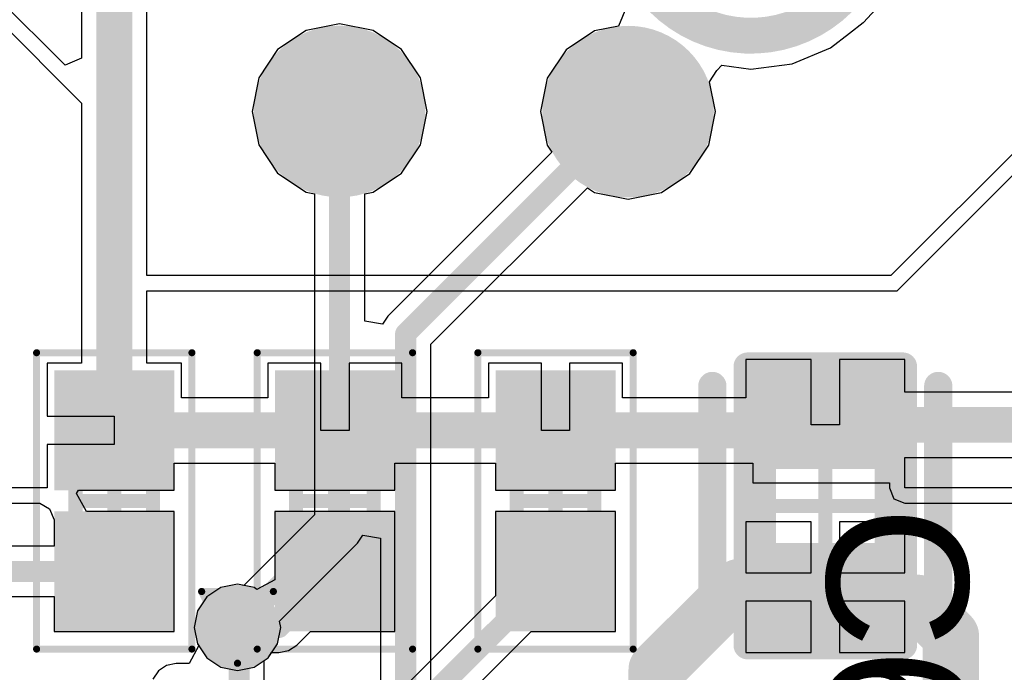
# Model space of a CAD drawing. Header units: millimetres. Extents: x 9.4 to 105.2, y 7.6 to 67.1.
# Tile 143 of 152: x 90.8 to 97.8, y 19.6 to 24.3. Entities that reach past the tile are written whole.
import ezdxf

# ---------------------------------------------------------------- set-up
doc = ezdxf.new("R2010")
doc.units = ezdxf.units.MM
for name, color, linetype in [('BottomLayer', 5, 'Continuous'), ('BottomPaste', 16, 'Continuous'), ('BottomSolder', 6, 'Continuous'), ('DrillDrawing', 1, 'Continuous'), ('Mechanical13', 56, 'Continuous'), ('Mechanical15', 56, 'Continuous'), ('Mechanical16', 56, 'Continuous'), ('Mechanical2', 216, 'Continuous'), ('Mechanical3', 76, 'Continuous'), ('Mechanical5', 56, 'Continuous'), ('TopLayer', 1, 'Continuous'), ('TopOverlay', 2, 'Continuous'), ('TopPaste', 8, 'Continuous'), ('TopSolder', 216, 'Continuous'), ('ViaHoleLayer', 16, 'Continuous')]:
    doc.layers.add(name, color=color, linetype=linetype)
doc.styles.add('Arial', font='arial.ttf', dxfattribs={"height": 0.2})

msp = doc.modelspace()

# ---------------------------------------------------------------- hatches: boundary and pattern name
at = {"layer": 'BottomLayer'}
h = msp.add_hatch(color=5, dxfattribs=at)
edge = h.paths.add_edge_path()
edge.add_arc((93.0799764, 23.6232192), 0.508, 0, 360)
h = msp.add_hatch(color=5, dxfattribs=at)
edge = h.paths.add_edge_path()
edge.add_arc((95.12299999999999, 23.622), 0.508, 0, 360)
h = msp.add_hatch(color=5, dxfattribs=at)
edge = h.paths.add_edge_path()
edge.add_arc((92.35724479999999, 19.9672448), 0.1999996, 0, 360)
at = {"layer": 'BottomPaste'}
h = msp.add_hatch(color=16, dxfattribs=at)
edge = h.paths.add_edge_path()
edge.add_arc((93.0799764, 23.6232192), 0.4580001, 0, 360)
h = msp.add_hatch(color=16, dxfattribs=at)
edge = h.paths.add_edge_path()
edge.add_arc((95.12299999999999, 23.622), 0.4580001, 0, 360)
at = {"layer": 'BottomSolder'}
h = msp.add_hatch(color=6, dxfattribs=at)
edge = h.paths.add_edge_path()
edge.add_arc((93.0799764, 23.6232192), 0.6079998, 0, 360)
h = msp.add_hatch(color=6, dxfattribs=at)
edge = h.paths.add_edge_path()
edge.add_arc((95.12299999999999, 23.622), 0.6079998, 0, 360)
h = msp.add_hatch(color=6, dxfattribs=at)
edge = h.paths.add_edge_path()
edge.add_arc((92.35724479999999, 19.9672448), 0.2999994, 0, 360)
at = {"layer": 'TopLayer'}
for points in [[(91.80950141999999, 21.03848218), (91.15950018, 21.03848218), (91.15950018, 21.68848342), (91.80950141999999, 21.68848342)], [(93.37200782, 21.03848218), (92.72200658, 21.03848218), (92.72200658, 21.68848342), (93.37200782, 21.68848342)], [(94.93451422, 21.03848218), (94.28451298, 21.03848218), (94.28451298, 21.68848342), (94.93451422, 21.68848342)], [(96.93249981, 21.71550521), (96.93249981, 21.09050519), (96.10750019, 21.09050519), (96.10750019, 21.71550521)], [(91.80950141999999, 20.03848418), (91.15950018, 20.03848418), (91.15950018, 20.68848542), (91.80950141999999, 20.68848542)], [(93.37200782, 20.03848418), (92.72200658, 20.03848418), (92.72200658, 20.68848542), (93.37200782, 20.68848542)], [(94.93451422, 20.03848418), (94.28451298, 20.03848418), (94.28451298, 20.68848542), (94.93451422, 20.68848542)], [(96.93249981, 20.56549481), (96.93249981, 19.94049479), (96.10750019, 19.94049479), (96.10750019, 20.56549481)]]:
    msp.add_hatch(color=1, dxfattribs=at).paths.add_polyline_path(points)
h = msp.add_hatch(color=1, dxfattribs=at)
edge = h.paths.add_edge_path()
edge.add_arc((92.35724479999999, 19.9672448), 0.1999996, 0, 360)
at = {"layer": 'TopPaste'}
for points in [[(96.93249981, 21.71550521), (96.93249981, 21.09050519), (96.10750019, 21.09050519), (96.10750019, 21.71550521)], [(91.75950152, 21.08848208), (91.20950008, 21.08848208), (91.20950008, 21.63848352), (91.75950152, 21.63848352)], [(93.32200792, 21.08848208), (92.77200648, 21.08848208), (92.77200648, 21.63848352), (93.32200792, 21.63848352)], [(94.88451432, 21.08848208), (94.33451287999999, 21.08848208), (94.33451287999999, 21.63848352), (94.88451432, 21.63848352)], [(91.75950152, 20.08848408), (91.20950008, 20.08848408), (91.20950008, 20.63848552), (91.75950152, 20.63848552)], [(93.32200792, 20.08848408), (92.77200648, 20.08848408), (92.77200648, 20.63848552), (93.32200792, 20.63848552)], [(94.88451432, 20.08848408), (94.33451287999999, 20.08848408), (94.33451287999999, 20.63848552), (94.88451432, 20.63848552)], [(96.93249981, 20.56549481), (96.93249981, 19.94049479), (96.10750019, 19.94049479), (96.10750019, 20.56549481)]]:
    msp.add_hatch(color=8, dxfattribs=at).paths.add_polyline_path(points)
at = {"layer": 'TopSolder'}
for points in [[(91.90950122, 20.93848238), (91.05950038, 20.93848238), (91.05950038, 21.78848322), (91.90950122, 21.78848322)], [(93.47200762, 20.93848238), (92.62200677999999, 20.93848238), (92.62200677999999, 21.78848322), (93.47200762, 21.78848322)], [(95.03451401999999, 20.93848238), (94.18451318, 20.93848238), (94.18451318, 21.78848322), (95.03451401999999, 21.78848322)], [(96.93249981, 21.71550521), (96.93249981, 21.09050519), (96.10750019, 21.09050519), (96.10750019, 21.71550521)], [(91.90950122, 19.93848438), (91.05950038, 19.93848438), (91.05950038, 20.78848522), (91.90950122, 20.78848522)], [(93.47200762, 19.93848438), (92.62200677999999, 19.93848438), (92.62200677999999, 20.78848522), (93.47200762, 20.78848522)], [(95.03451401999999, 19.93848438), (94.18451318, 19.93848438), (94.18451318, 20.78848522), (95.03451401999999, 20.78848522)], [(96.93249981, 20.56549481), (96.93249981, 19.94049479), (96.10750019, 19.94049479), (96.10750019, 20.56549481)]]:
    msp.add_hatch(color=216, dxfattribs=at).paths.add_polyline_path(points)
h = msp.add_hatch(color=216, dxfattribs=at)
edge = h.paths.add_edge_path()
edge.add_arc((92.35724479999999, 19.9672448), 0.2999994, 0, 360)
at = {"layer": 'ViaHoleLayer'}
h = msp.add_hatch(color=16, dxfattribs=at)
edge = h.paths.add_edge_path()
edge.add_arc((92.35724479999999, 19.9672448), 0.0999998, 0, 360)

# ---------------------------------------------------------------- linework, layer by layer
at = {"layer": 'BottomLayer'}
for p, q in [((95.11184686, 24.36376382), (95.05555792, 24.22849866)), ((96.78964386, 24.25388342), (96.87447732, 24.3458111)), ((93.0799764, 24.2431316), (92.84274547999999, 24.19594348)), ((93.31720732, 24.19594348), (93.0799764, 24.2431316)), ((95.05555792, 24.22849866), (94.88576907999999, 24.19472428)), ((96.69186402, 24.17843018), (96.78883868, 24.25283948)), ((96.78883868, 24.25283948), (96.78964386, 24.25388342)), ((92.84274547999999, 24.19594348), (92.64163336, 24.06156224)), ((93.51831944, 24.06156224), (93.31720732, 24.19594348)), ((94.88576907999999, 24.19472428), (94.68465696, 24.06034304)), ((96.55571239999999, 24.07395744), (96.69186402, 24.17843018)), ((92.64163336, 24.06156224), (92.50725212, 23.86045012)), ((93.65270068, 23.86045012), (93.51831944, 24.06156224)), ((94.68465696, 24.06034304), (94.55027571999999, 23.85923092)), ((96.28423212, 23.96150656), (96.55571239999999, 24.07395744)), ((95.75146965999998, 23.9143413), (95.7877053, 23.95016546)), ((95.7877053, 23.95016546), (95.9928992, 23.92315256)), ((95.9928992, 23.92315256), (96.28423212, 23.96150656)), ((92.50725212, 23.86045012), (92.46006399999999, 23.6232192)), ((93.6998888, 23.6232192), (93.65270068, 23.86045012)), ((94.55027571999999, 23.85923092), (94.5030876, 23.622)), ((95.70084238, 23.8335058), (95.75146965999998, 23.9143413)), ((95.7429124, 23.622), (95.70084238, 23.8335058)), ((92.46006399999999, 23.6232192), (92.50725212, 23.38598828)), ((93.65270068, 23.38598828), (93.6998888, 23.6232192)), ((94.5030876, 23.622), (94.55027571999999, 23.38476908)), ((95.69572428, 23.38476908), (95.7429124, 23.622)), ((92.50725212, 23.38598828), (92.64163336, 23.18487616)), ((93.51831944, 23.18487616), (93.65270068, 23.38598828)), ((94.55027571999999, 23.38476908), (94.58358528, 23.33491904)), ((95.56134304, 23.18365696), (95.69572428, 23.38476908)), ((94.58358528, 23.33491904), (93.42203312, 22.17336688)), ((92.64163336, 23.18487616), (92.84274547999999, 23.05049492)), ((93.31720732, 23.05049492), (93.51831944, 23.18487616)), ((95.36023091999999, 23.04927572), (95.56134304, 23.18365696)), ((93.72662738, 21.97329362), (94.83591904, 23.08258528)), ((94.83591904, 23.08258528), (94.88576907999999, 23.04927572)), ((92.84274547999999, 23.05049492), (92.90154902, 23.03879822)), ((92.90154902, 23.03879822), (92.90154902, 20.76388278)), ((93.25840378, 23.03879822), (93.31720732, 23.05049492)), ((93.25840378, 22.1382971), (93.25840378, 23.03879822)), ((94.88576907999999, 23.04927572), (95.12299999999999, 23.0020876)), ((95.12299999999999, 23.0020876), (95.36023091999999, 23.04927572)), ((93.383354, 22.11548536), (93.25840378, 22.1382971)), ((93.42203312, 22.17336688), (93.383354, 22.11548536)), ((93.72662738, 16.7132), (93.72662738, 21.97329362)), ((92.90154902, 20.76388278), (92.40190562, 20.26423938)), ((93.20614327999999, 20.56380952), (93.2448224, 20.62169358)), ((93.2448224, 20.62169358), (93.36977261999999, 20.59888184)), ((93.36977261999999, 20.59888184), (93.36977261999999, 16.78710638)), ((92.65423937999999, 20.01190562), (93.20614327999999, 20.56380952)), ((92.24019143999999, 20.24983758), (92.14095617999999, 20.18353342)), ((92.35724479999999, 20.27312176), (92.24019143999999, 20.24983758)), ((92.40190562, 20.26423938), (92.35724479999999, 20.27312176)), ((92.14095617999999, 20.18353342), (92.07465202, 20.08429816)), ((92.07465202, 20.08429816), (92.05136784, 19.9672448)), ((92.05136784, 19.9672448), (92.07465202, 19.85019144)), ((92.63983757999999, 19.85019144), (92.66312176, 19.9672448)), ((92.66312176, 19.9672448), (92.65423937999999, 20.01190562)), ((92.07465202, 19.85019144), (92.14095617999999, 19.75095618)), ((92.57353341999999, 19.75095618), (92.63983757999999, 19.85019144)), ((92.14095617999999, 19.75095618), (92.24019143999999, 19.68465202)), ((92.47429816, 19.68465202), (92.57353341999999, 19.75095618)), ((92.24019143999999, 19.68465202), (92.35724479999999, 19.66136784)), ((92.35724479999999, 19.66136784), (92.47429816, 19.68465202))]:
    msp.add_line(p, q, dxfattribs=at)
at = {"layer": 'BottomLayer', "const_width": 0.254}
msp.add_lwpolyline([(96.62224262, 24.42089096, -0.4145538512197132), (95.36427968, 24.42016452)], format="xyb", dxfattribs=at)
at = {"layer": 'BottomLayer', "const_width": 0.1499997}
for points in [[(93.0799764, 20.6899764), (93.0799764, 23.6232192)], [(93.5482, 22.0472), (95.12299999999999, 23.622)], [(93.5482, 16.7132), (93.5482, 22.0472)], [(92.35724479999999, 19.9672448), (93.0799764, 20.6899764)]]:
    msp.add_lwpolyline(points, dxfattribs=at)
at = {"layer": 'BottomLayer', "const_width": 0.07499858}
for points in [[(93.04247584, 23.6232192, 1), (93.11747695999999, 23.6232192, 1)], [(95.08549943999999, 23.622, 1), (95.16050056, 23.622, 1)], [(93.51069944, 22.0472, 1), (93.58570055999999, 22.0472, 1)], [(93.51069944, 22.0472, 1), (93.58570055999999, 22.0472, 1)], [(93.04247584, 20.6899764, 1), (93.11747695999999, 20.6899764, 1)], [(93.04247584, 20.6899764, 1), (93.11747695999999, 20.6899764, 1)], [(92.31974424, 19.9672448, 1), (92.39474535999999, 19.9672448, 1)]]:
    msp.add_lwpolyline(points, format="xyb", close=True, dxfattribs=at)
at = {"layer": 'DrillDrawing', "const_width": 0.0508}
for points in [[(92.1032448, 20.2212448), (92.6112448, 20.2212448)], [(92.1032448, 20.2212448), (92.35724479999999, 19.7132448)], [(92.35724479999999, 19.7132448), (92.6112448, 20.2212448)]]:
    msp.add_lwpolyline(points, dxfattribs=at)
at = {"layer": 'DrillDrawing', "const_width": 0.0254}
for points in [[(92.09054479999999, 20.2212448, 1), (92.1159448, 20.2212448, 1)], [(92.09054479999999, 20.2212448, 1), (92.1159448, 20.2212448, 1)], [(92.59854479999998, 20.2212448, 1), (92.6239448, 20.2212448, 1)], [(92.59854479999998, 20.2212448, 1), (92.6239448, 20.2212448, 1)], [(92.3445448, 19.7132448, 1), (92.3699448, 19.7132448, 1)], [(92.3445448, 19.7132448, 1), (92.3699448, 19.7132448, 1)]]:
    msp.add_lwpolyline(points, format="xyb", close=True, dxfattribs=at)
at = {"layer": 'Mechanical13', "const_width": 0.0999998}
for points in [[(91.2095204, 20.3384912), (91.2095204, 21.3884764)], [(91.2095204, 21.3884764), (91.7594812, 21.3884764)], [(91.7594812, 20.3384912), (91.7594812, 21.3884764)], [(92.771976, 20.3384912), (92.771976, 21.3884764)], [(92.771976, 21.3884764), (93.3219876, 21.3884764)], [(93.3219876, 20.3384912), (93.3219876, 21.3884764)], [(94.3344824, 20.3384912), (94.3344824, 21.3884764)], [(94.3344824, 21.3884764), (94.88449399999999, 21.3884764)], [(94.88449399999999, 20.3384912), (94.88449399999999, 21.3884764)], [(91.2095204, 20.3384912), (91.7594812, 20.3384912)], [(92.771976, 20.3384912), (93.3219876, 20.3384912)], [(94.3344824, 20.3384912), (94.88449399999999, 20.3384912)]]:
    msp.add_lwpolyline(points, dxfattribs=at)
at = {"layer": 'Mechanical13', "const_width": 0.0499999}
for points in [[(91.18452171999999, 21.3884764, 1), (91.23451908, 21.3884764, 1)], [(91.18452171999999, 21.3884764, 1), (91.23451908, 21.3884764, 1)], [(91.73448252, 21.3884764, 1), (91.78447987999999, 21.3884764, 1)], [(91.73448252, 21.3884764, 1), (91.78447987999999, 21.3884764, 1)], [(92.74697732, 21.3884764, 1), (92.79697467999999, 21.3884764, 1)], [(92.74697732, 21.3884764, 1), (92.79697467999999, 21.3884764, 1)], [(93.29698892, 21.3884764, 1), (93.34698628, 21.3884764, 1)], [(93.29698892, 21.3884764, 1), (93.34698628, 21.3884764, 1)], [(94.30948372, 21.3884764, 1), (94.35948108, 21.3884764, 1)], [(94.30948372, 21.3884764, 1), (94.35948108, 21.3884764, 1)], [(94.85949532, 21.3884764, 1), (94.90949267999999, 21.3884764, 1)], [(94.85949532, 21.3884764, 1), (94.90949267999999, 21.3884764, 1)], [(91.18452171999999, 20.3384912, 1), (91.23451908, 20.3384912, 1)], [(91.18452171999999, 20.3384912, 1), (91.23451908, 20.3384912, 1)], [(91.73448252, 20.3384912, 1), (91.78447987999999, 20.3384912, 1)], [(91.73448252, 20.3384912, 1), (91.78447987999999, 20.3384912, 1)], [(92.74697732, 20.3384912, 1), (92.79697467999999, 20.3384912, 1)], [(92.74697732, 20.3384912, 1), (92.79697467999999, 20.3384912, 1)], [(93.29698892, 20.3384912, 1), (93.34698628, 20.3384912, 1)], [(93.29698892, 20.3384912, 1), (93.34698628, 20.3384912, 1)], [(94.30948372, 20.3384912, 1), (94.35948108, 20.3384912, 1)], [(94.30948372, 20.3384912, 1), (94.35948108, 20.3384912, 1)], [(94.85949532, 20.3384912, 1), (94.90949267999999, 20.3384912, 1)], [(94.85949532, 20.3384912, 1), (94.90949267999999, 20.3384912, 1)]]:
    msp.add_lwpolyline(points, format="xyb", close=True, dxfattribs=at)
at = {"layer": 'Mechanical15'}
for points, const_width in [([(90.9344892, 19.813524), (90.9344892, 21.9134944)], 0.0499999), ([(90.9344892, 21.9134944), (92.0345124, 21.9134944)], 0.0499999), ([(92.0345124, 19.813524), (92.0345124, 21.9134944)], 0.0499999), ([(92.49699559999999, 19.813524), (92.49699559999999, 21.9134944)], 0.0499999), ([(92.49699559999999, 21.9134944), (93.59701879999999, 21.9134944)], 0.0499999), ([(93.59701879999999, 19.813524), (93.59701879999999, 21.9134944)], 0.0499999), ([(94.059502, 19.813524), (94.059502, 21.9134944)], 0.0499999), ([(94.059502, 21.9134944), (95.1594744, 21.9134944)], 0.0499999), ([(95.1594744, 19.813524), (95.1594744, 21.9134944)], 0.0499999), ([(91.48450079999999, 20.588478), (91.48450079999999, 21.1384896)], 0.0999998), ([(93.0470072, 20.588478), (93.0470072, 21.1384896)], 0.0999998), ([(94.6095136, 20.588478), (94.6095136, 21.1384896)], 0.0999998), ([(91.2095204, 20.8635092), (91.7594812, 20.8635092)], 0.0999998), ([(92.771976, 20.8635092), (93.3219876, 20.8635092)], 0.0999998), ([(94.3344824, 20.8635092), (94.88449399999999, 20.8635092)], 0.0999998), ([(90.9344892, 19.813524), (92.0345124, 19.813524)], 0.0499999), ([(92.49699559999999, 19.813524), (93.59701879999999, 19.813524)], 0.0499999), ([(94.059502, 19.813524), (95.1594744, 19.813524)], 0.0499999)]:
    msp.add_lwpolyline(points, dxfattribs=dict(at, const_width=const_width))
for points, const_width in [([(90.92198986, 21.9134944, 1), (90.94698854, 21.9134944, 1)], 0.02499868), ([(90.92198986, 21.9134944, 1), (90.94698854, 21.9134944, 1)], 0.02499868), ([(92.02201305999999, 21.9134944, 1), (92.04701173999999, 21.9134944, 1)], 0.02499868), ([(92.02201305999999, 21.9134944, 1), (92.04701173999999, 21.9134944, 1)], 0.02499868), ([(92.48449625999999, 21.9134944, 1), (92.50949494, 21.9134944, 1)], 0.02499868), ([(92.48449625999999, 21.9134944, 1), (92.50949494, 21.9134944, 1)], 0.02499868), ([(93.58451946, 21.9134944, 1), (93.60951813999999, 21.9134944, 1)], 0.02499868), ([(93.58451946, 21.9134944, 1), (93.60951813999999, 21.9134944, 1)], 0.02499868), ([(94.04700265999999, 21.9134944, 1), (94.07200134, 21.9134944, 1)], 0.02499868), ([(94.04700265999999, 21.9134944, 1), (94.07200134, 21.9134944, 1)], 0.02499868), ([(95.14697505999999, 21.9134944, 1), (95.17197374, 21.9134944, 1)], 0.02499868), ([(95.14697505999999, 21.9134944, 1), (95.17197374, 21.9134944, 1)], 0.02499868), ([(91.45950212, 21.1384896, 1), (91.50949947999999, 21.1384896, 1)], 0.0499999), ([(93.02200852, 21.1384896, 1), (93.07200587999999, 21.1384896, 1)], 0.0499999), ([(94.58451492, 21.1384896, 1), (94.63451228, 21.1384896, 1)], 0.0499999), ([(91.18452171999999, 20.8635092, 1), (91.23451908, 20.8635092, 1)], 0.0499999), ([(91.73448252, 20.8635092, 1), (91.78447987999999, 20.8635092, 1)], 0.0499999), ([(92.74697732, 20.8635092, 1), (92.79697467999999, 20.8635092, 1)], 0.0499999), ([(93.29698892, 20.8635092, 1), (93.34698628, 20.8635092, 1)], 0.0499999), ([(94.30948372, 20.8635092, 1), (94.35948108, 20.8635092, 1)], 0.0499999), ([(94.85949532, 20.8635092, 1), (94.90949267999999, 20.8635092, 1)], 0.0499999), ([(91.45950212, 20.588478, 1), (91.50949947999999, 20.588478, 1)], 0.0499999), ([(93.02200852, 20.588478, 1), (93.07200587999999, 20.588478, 1)], 0.0499999), ([(94.58451492, 20.588478, 1), (94.63451228, 20.588478, 1)], 0.0499999), ([(90.92198986, 19.813524, 1), (90.94698854, 19.813524, 1)], 0.02499868), ([(90.92198986, 19.813524, 1), (90.94698854, 19.813524, 1)], 0.02499868), ([(92.02201305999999, 19.813524, 1), (92.04701173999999, 19.813524, 1)], 0.02499868), ([(92.02201305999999, 19.813524, 1), (92.04701173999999, 19.813524, 1)], 0.02499868), ([(92.48449625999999, 19.813524, 1), (92.50949494, 19.813524, 1)], 0.02499868), ([(92.48449625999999, 19.813524, 1), (92.50949494, 19.813524, 1)], 0.02499868), ([(93.58451946, 19.813524, 1), (93.60951813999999, 19.813524, 1)], 0.02499868), ([(93.58451946, 19.813524, 1), (93.60951813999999, 19.813524, 1)], 0.02499868), ([(94.04700265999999, 19.813524, 1), (94.07200134, 19.813524, 1)], 0.02499868), ([(94.04700265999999, 19.813524, 1), (94.07200134, 19.813524, 1)], 0.02499868), ([(95.14697505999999, 19.813524, 1), (95.17197374, 19.813524, 1)], 0.02499868), ([(95.14697505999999, 19.813524, 1), (95.17197374, 19.813524, 1)], 0.02499868)]:
    msp.add_lwpolyline(points, format="xyb", close=True, dxfattribs=dict(at, const_width=const_width))
at = {"layer": 'Mechanical16', "const_width": 0.0999998}
for points in [[(96.52, 20.3280264), (96.52, 21.3280244)], [(96.02002639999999, 20.828), (97.0200244, 20.828)]]:
    msp.add_lwpolyline(points, dxfattribs=at)
at = {"layer": 'Mechanical16', "const_width": 0.0499999}
for points in [[(96.49500131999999, 21.3280244, 1), (96.54499867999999, 21.3280244, 1)], [(95.99502772, 20.828, 1), (96.04502507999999, 20.828, 1)], [(96.99502571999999, 20.828, 1), (97.04502307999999, 20.828, 1)], [(96.49500131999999, 20.3280264, 1), (96.54499867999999, 20.3280264, 1)]]:
    msp.add_lwpolyline(points, format="xyb", close=True, dxfattribs=at)
at = {"layer": 'Mechanical2', "const_width": 0.1999996}
for points in [[(96.0700136, 19.9780144), (96.0700136, 21.6779856)], [(96.0700136, 21.6779856), (96.9699864, 21.6779856)], [(96.9699864, 19.9780144), (96.9699864, 21.6779856)], [(96.0700136, 19.9780144), (96.9699864, 19.9780144)]]:
    msp.add_lwpolyline(points, dxfattribs=at)
at = {"layer": 'Mechanical2', "const_width": 0.0999998}
for points in [[(96.02001369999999, 21.6779856, 1), (96.1200135, 21.6779856, 1)], [(96.02001369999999, 21.6779856, 1), (96.1200135, 21.6779856, 1)], [(96.9199865, 21.6779856, 1), (97.0199863, 21.6779856, 1)], [(96.9199865, 21.6779856, 1), (97.0199863, 21.6779856, 1)], [(96.02001369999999, 19.9780144, 1), (96.1200135, 19.9780144, 1)], [(96.02001369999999, 19.9780144, 1), (96.1200135, 19.9780144, 1)], [(96.9199865, 19.9780144, 1), (97.0199863, 19.9780144, 1)], [(96.9199865, 19.9780144, 1), (97.0199863, 19.9780144, 1)]]:
    msp.add_lwpolyline(points, format="xyb", close=True, dxfattribs=at)
at = {"layer": 'Mechanical3', "const_width": 0.1999996}
for points in [[(95.96998839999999, 19.8404988), (95.96998839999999, 21.8155012)], [(95.96998839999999, 21.8155012), (97.0700116, 21.8155012)], [(97.0700116, 19.8404988), (97.0700116, 21.8155012)], [(95.96998839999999, 19.8404988), (97.0700116, 19.8404988)]]:
    msp.add_lwpolyline(points, dxfattribs=at)
at = {"layer": 'Mechanical3', "const_width": 0.0999998}
for points in [[(95.9199885, 21.8155012, 1), (96.0199883, 21.8155012, 1)], [(95.9199885, 21.8155012, 1), (96.0199883, 21.8155012, 1)], [(97.02001169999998, 21.8155012, 1), (97.12001149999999, 21.8155012, 1)], [(97.02001169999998, 21.8155012, 1), (97.12001149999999, 21.8155012, 1)], [(95.9199885, 19.8404988, 1), (96.0199883, 19.8404988, 1)], [(95.9199885, 19.8404988, 1), (96.0199883, 19.8404988, 1)], [(97.02001169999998, 19.8404988, 1), (97.12001149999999, 19.8404988, 1)], [(97.02001169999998, 19.8404988, 1), (97.12001149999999, 19.8404988, 1)]]:
    msp.add_lwpolyline(points, format="xyb", close=True, dxfattribs=at)
at = {"layer": 'Mechanical5', "const_width": 0.1999996}
for points in [[(95.96998839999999, 19.8404988), (95.96998839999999, 21.8155012)], [(95.96998839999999, 21.8155012), (97.0700116, 21.8155012)], [(97.0700116, 19.8404988), (97.0700116, 21.8155012)], [(95.96998839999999, 19.8404988), (97.0700116, 19.8404988)]]:
    msp.add_lwpolyline(points, dxfattribs=at)
at = {"layer": 'Mechanical5', "const_width": 0.0999998}
for points in [[(95.9199885, 21.8155012, 1), (96.0199883, 21.8155012, 1)], [(95.9199885, 21.8155012, 1), (96.0199883, 21.8155012, 1)], [(97.02001169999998, 21.8155012, 1), (97.12001149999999, 21.8155012, 1)], [(97.02001169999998, 21.8155012, 1), (97.12001149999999, 21.8155012, 1)], [(95.9199885, 19.8404988, 1), (96.0199883, 19.8404988, 1)], [(95.9199885, 19.8404988, 1), (96.0199883, 19.8404988, 1)], [(97.02001169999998, 19.8404988, 1), (97.12001149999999, 19.8404988, 1)], [(97.02001169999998, 19.8404988, 1), (97.12001149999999, 19.8404988, 1)]]:
    msp.add_lwpolyline(points, format="xyb", close=True, dxfattribs=at)
at = {"layer": 'TopLayer'}
for p, q in [((103.04745456, 28.52452766), (96.98316392, 22.46023956)), ((97.02799999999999, 22.352), (103.124, 28.448)), ((91.71594814, 22.46023956), (91.71594814, 28.1494992)), ((91.25305345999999, 28.05363198), (91.25305345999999, 24.0009553)), ((91.1357207, 23.9523524), (89.98287058, 25.10520252)), ((89.90633276, 25.0286647), (91.25305345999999, 23.68194654)), ((91.25305345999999, 24.0009553), (91.1357207, 23.9523524)), ((91.25305345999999, 23.68194654), (91.25305345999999, 21.83848312)), ((96.98316392, 22.46023956), (91.71594814, 22.46023956)), ((91.71594814, 21.83848312), (91.71594814, 22.352)), ((91.71594814, 22.352), (97.02799999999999, 22.352)), ((91.25305345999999, 21.83848312), (91.00950047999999, 21.83848312)), ((91.00950047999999, 21.83848312), (91.00950047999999, 21.4634826)), ((91.95950111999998, 21.83848312), (91.71594814, 21.83848312)), ((91.95950111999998, 21.59493014), (91.95950111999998, 21.83848312)), ((92.94700739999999, 21.83848312), (92.57200687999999, 21.83848312)), ((92.57200687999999, 21.83848312), (92.57200687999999, 21.59493014)), ((92.94700739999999, 21.3634828), (92.94700739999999, 21.83848312)), ((93.52200751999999, 21.83848312), (93.147007, 21.83848312)), ((93.147007, 21.83848312), (93.147007, 21.3634828)), ((93.52200751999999, 21.59493014), (93.52200751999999, 21.83848312)), ((94.5095138, 21.83848312), (94.13451328, 21.83848312)), ((94.13451328, 21.83848312), (94.13451328, 21.59493014)), ((94.5095138, 21.3634828), (94.5095138, 21.83848312)), ((95.08451391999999, 21.83848312), (94.7095134, 21.83848312)), ((94.7095134, 21.83848312), (94.7095134, 21.3634828)), ((95.08451391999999, 21.59493014), (95.08451391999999, 21.83848312)), ((96.4200002, 21.86550364), (95.95750175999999, 21.86550364)), ((95.95750175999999, 21.86550364), (95.95750175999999, 21.59493014)), ((96.4200002, 21.4030052), (96.4200002, 21.86550364)), ((97.08249823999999, 21.86550364), (96.61999979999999, 21.86550364)), ((96.61999979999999, 21.86550364), (96.61999979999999, 21.4030052)), ((97.08249823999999, 21.63445254), (97.08249823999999, 21.86550364)), ((98.39613797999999, 21.63445254), (97.08249823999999, 21.63445254)), ((92.57200687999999, 21.59493014), (91.95950111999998, 21.59493014)), ((94.13451328, 21.59493014), (93.52200751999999, 21.59493014)), ((95.95750175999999, 21.59493014), (95.08451391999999, 21.59493014)), ((91.00950047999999, 21.4634826), (91.48450079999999, 21.4634826)), ((91.48450079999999, 21.4634826), (91.48450079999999, 21.263483)), ((93.147007, 21.3634828), (92.94700739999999, 21.3634828)), ((94.7095134, 21.3634828), (94.5095138, 21.3634828)), ((96.61999979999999, 21.4030052), (96.4200002, 21.4030052)), ((91.48450079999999, 21.263483), (91.00950047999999, 21.263483)), ((91.00950047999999, 21.263483), (91.00950047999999, 20.955)), ((91.90950122, 20.93848238), (91.90950122, 21.13203546)), ((91.90950122, 21.13203546), (92.62200677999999, 21.13203546)), ((92.62200677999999, 21.13203546), (92.62200677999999, 20.93848238)), ((93.47200762, 20.93848238), (93.47200762, 21.13203546)), ((93.47200762, 21.13203546), (94.18451318, 21.13203546)), ((94.18451318, 21.13203546), (94.18451318, 20.93848238)), ((95.03451401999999, 20.93848238), (95.03451401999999, 21.13203546)), ((95.03451401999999, 21.13203546), (96.00750166, 21.13203546)), ((96.00750166, 21.13203546), (96.00750166, 20.99050666)), ((97.08249823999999, 20.955), (97.08249823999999, 21.17155786)), ((97.08249823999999, 21.17155786), (98.4920052, 21.17155786)), ((96.00750166, 20.99050666), (96.97425867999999, 20.99050666)), ((96.97425867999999, 20.99050666), (96.97425867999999, 20.955)), ((91.00950047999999, 20.955), (90.678, 20.955)), ((91.2166197, 20.91548522), (91.23112564, 20.93848238)), ((91.23112564, 20.93848238), (91.90950122, 20.93848238)), ((92.62200677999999, 20.93848238), (93.47200762, 20.93848238)), ((94.18451318, 20.93848238), (95.03451401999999, 20.93848238)), ((96.97425867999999, 20.955), (97.00596042, 20.87846218)), ((99.314, 20.955), (97.08249823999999, 20.955)), ((91.28666781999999, 20.78848522), (91.2166197, 20.91548522)), ((97.00596042, 20.87846218), (97.08249823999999, 20.84676044)), ((90.72283608, 20.84676044), (90.956638, 20.84676044)), ((90.956638, 20.84676044), (91.02643465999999, 20.80721772)), ((91.02643465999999, 20.80721772), (91.05950038, 20.7300068)), ((91.90950122, 20.78848522), (91.28666781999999, 20.78848522)), ((91.90950122, 19.93848438), (91.90950122, 20.78848522)), ((93.47200762, 20.78848522), (92.62200677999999, 20.78848522)), ((92.62200677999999, 20.78848522), (92.62200677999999, 20.30388624)), ((93.47200762, 19.93848438), (93.47200762, 20.78848522)), ((95.03451401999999, 20.78848522), (94.18451318, 20.78848522)), ((94.18451318, 20.78848522), (94.18451318, 20.19081814)), ((95.03451401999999, 19.93848438), (95.03451401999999, 20.78848522)), ((97.08249823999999, 20.84676044), (99.314, 20.84676044)), ((91.05950038, 20.7300068), (91.05950038, 20.54191218)), ((96.4200002, 20.71549324), (95.95750175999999, 20.71549324)), ((95.95750175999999, 20.71549324), (95.95750175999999, 20.3529946)), ((96.4200002, 20.3529946), (96.4200002, 20.71549324)), ((97.08249823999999, 20.71549324), (96.61999979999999, 20.71549324)), ((96.61999979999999, 20.71549324), (96.61999979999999, 20.3529946)), ((97.08249823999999, 20.3529946), (97.08249823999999, 20.71549324)), ((91.05950038, 20.54191218), (89.1212848, 20.54191218)), ((92.62200677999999, 20.30388624), (92.49500678, 20.2360022)), ((95.95750175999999, 20.3529946), (96.4200002, 20.3529946)), ((96.61999979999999, 20.3529946), (97.08249823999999, 20.3529946)), ((92.24019143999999, 20.24983758), (92.14095617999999, 20.18353342)), ((92.35724479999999, 20.27312176), (92.24019143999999, 20.24983758)), ((92.47429816, 20.24983758), (92.35724479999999, 20.27312176)), ((92.49500678, 20.2360022), (92.47429816, 20.24983758)), ((89.19519118, 20.18505742), (91.05950038, 20.18505742)), ((91.05950038, 20.18505742), (91.05950038, 19.93848438)), ((92.14095617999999, 20.18353342), (92.07465202, 20.08429816)), ((94.18451318, 20.19081814), (92.78218426, 18.78848922)), ((96.4200002, 20.152995), (95.95750175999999, 20.152995)), ((95.95750175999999, 20.152995), (95.95750175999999, 19.79049636)), ((96.4200002, 19.79049636), (96.4200002, 20.152995)), ((97.08249823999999, 20.152995), (96.61999979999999, 20.152995)), ((96.61999979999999, 20.152995), (96.61999979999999, 19.79049636)), ((97.08249823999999, 19.79049636), (97.08249823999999, 20.152995)), ((92.07465202, 20.08429816), (92.05136784, 19.9672448)), ((92.05136784, 19.9672448), (92.07465202, 19.85019144)), ((91.05950038, 19.93848438), (91.90950122, 19.93848438)), ((92.50742738, 18.00906482), (94.43684694, 19.93848438)), ((92.77693408, 19.84107792), (92.87434053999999, 19.93848438)), ((92.87434053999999, 19.93848438), (93.47200762, 19.93848438)), ((94.43684694, 19.93848438), (95.03451401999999, 19.93848438)), ((92.08260983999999, 19.83828138), (92.01472326, 19.71128138)), ((92.07465202, 19.85019144), (92.08260983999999, 19.83828138)), ((92.71905002, 19.8023988), (92.77693408, 19.84107792)), ((92.54694977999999, 19.73319396), (92.57353341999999, 19.75095618)), ((92.57353341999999, 19.75095618), (92.59882928, 19.78881742)), ((92.59882928, 19.78881742), (92.65076719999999, 19.78881742)), ((92.65076719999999, 19.78881742), (92.71905002, 19.8023988)), ((95.95750175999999, 19.79049636), (96.4200002, 19.79049636)), ((96.61999979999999, 19.79049636), (97.08249823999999, 19.79049636)), ((91.85457372, 19.6977), (91.79668712, 19.65902088)), ((91.92285399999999, 19.71128138), (91.85457372, 19.6977)), ((92.01472326, 19.71128138), (91.92285399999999, 19.71128138)), ((92.54694977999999, 19.13918448), (92.54694977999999, 19.73319396)), ((91.79668712, 19.65902088), (91.75800799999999, 19.60113428))]:
    msp.add_line(p, q, dxfattribs=at)
for points, const_width in [([(91.48450079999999, 21.3634828), (91.48450079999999, 28.1494992)], 0.254), ([(91.48450079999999, 21.3634828), (93.0470072, 21.3634828)], 0.254), ([(93.0470072, 21.3634828), (94.6095136, 21.3634828)], 0.254), ([(94.6095136, 21.3634828), (96.48047759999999, 21.3634828)], 0.254), ([(96.48047759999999, 21.3634828), (96.52, 21.4030052)], 0.254), ([(96.52, 21.4030052), (98.4920052, 21.4030052)], 0.254), ([(89.1212848, 20.3634848), (91.48450079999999, 20.3634848)], 0.1499997), ([(92.329, 18.0829712), (94.6095136, 20.3634848)], 0.1499997), ([(92.65076719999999, 19.9672448), (93.0470072, 20.3634848)], 0.1499997), ([(95.3262, 19.6687948), (95.9104, 20.2529948)], 0.3999992), ([(95.9104, 20.2529948), (96.52, 20.2529948)], 0.3999992), ([(96.52, 20.2529948), (96.632522, 20.1404728)], 0.3999992), ([(96.632522, 20.1404728), (97.1747104, 20.1404728)], 0.3999992), ([(97.1747104, 20.1404728), (97.40899999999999, 19.9061832)], 0.3999992), ([(97.40899999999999, 18.669), (97.40899999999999, 19.9061832)], 0.3999992), ([(92.35724479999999, 19.9672448), (92.3685224, 19.9672448)], 0.1499997), ([(92.3685224, 19.532854), (92.3685224, 19.9672448)], 0.1499997), ([(92.3685224, 19.9672448), (92.65076719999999, 19.9672448)], 0.1499997), ([(95.3262, 18.6944), (95.3262, 19.6687948)], 0.3999992)]:
    msp.add_lwpolyline(points, dxfattribs=dict(at, const_width=const_width))
for points, const_width in [([(91.42100079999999, 21.3634828, 1), (91.54800079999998, 21.3634828, 1)], 0.127), ([(91.42100079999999, 21.3634828, 1), (91.54800079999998, 21.3634828, 1)], 0.127), ([(92.98350719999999, 21.3634828, 1), (93.11050719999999, 21.3634828, 1)], 0.127), ([(92.98350719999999, 21.3634828, 1), (93.11050719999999, 21.3634828, 1)], 0.127), ([(94.5460136, 21.3634828, 1), (94.67301359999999, 21.3634828, 1)], 0.127), ([(94.5460136, 21.3634828, 1), (94.67301359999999, 21.3634828, 1)], 0.127), ([(96.4169776, 21.3634828, 1), (96.54397759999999, 21.3634828, 1)], 0.127), ([(96.4169776, 21.3634828, 1), (96.54397759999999, 21.3634828, 1)], 0.127), ([(96.45649999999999, 21.4030052, 1), (96.5835, 21.4030052, 1)], 0.127), ([(96.45649999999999, 21.4030052, 1), (96.5835, 21.4030052, 1)], 0.127), ([(91.44700024, 20.3634848, 1), (91.52200135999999, 20.3634848, 1)], 0.07499858), ([(93.00950664, 20.3634848, 1), (93.08450776, 20.3634848, 1)], 0.07499858), ([(94.57201304, 20.3634848, 1), (94.64701416, 20.3634848, 1)], 0.07499858), ([(95.8104002, 20.2529948, 1), (96.01039979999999, 20.2529948, 1)], 0.1999996), ([(95.8104002, 20.2529948, 1), (96.01039979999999, 20.2529948, 1)], 0.1999996), ([(96.4200002, 20.2529948, 1), (96.61999979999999, 20.2529948, 1)], 0.1999996), ([(96.4200002, 20.2529948, 1), (96.61999979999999, 20.2529948, 1)], 0.1999996), ([(96.53252219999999, 20.1404728, 1), (96.7325218, 20.1404728, 1)], 0.1999996), ([(96.53252219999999, 20.1404728, 1), (96.7325218, 20.1404728, 1)], 0.1999996), ([(97.0747106, 20.1404728, 1), (97.27471019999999, 20.1404728, 1)], 0.1999996), ([(97.0747106, 20.1404728, 1), (97.27471019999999, 20.1404728, 1)], 0.1999996), ([(97.30900019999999, 19.9061832, 1), (97.5089998, 19.9061832, 1)], 0.1999996), ([(97.30900019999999, 19.9061832, 1), (97.5089998, 19.9061832, 1)], 0.1999996), ([(92.31974424, 19.9672448, 1), (92.39474535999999, 19.9672448, 1)], 0.07499858), ([(92.33102183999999, 19.9672448, 1), (92.40602296, 19.9672448, 1)], 0.07499858), ([(92.33102183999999, 19.9672448, 1), (92.40602296, 19.9672448, 1)], 0.07499858), ([(92.33102183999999, 19.9672448, 1), (92.40602296, 19.9672448, 1)], 0.07499858), ([(92.61326663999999, 19.9672448, 1), (92.68826775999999, 19.9672448, 1)], 0.07499858), ([(92.61326663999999, 19.9672448, 1), (92.68826775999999, 19.9672448, 1)], 0.07499858), ([(95.2262002, 19.6687948, 1), (95.4261998, 19.6687948, 1)], 0.1999996), ([(95.2262002, 19.6687948, 1), (95.4261998, 19.6687948, 1)], 0.1999996)]:
    msp.add_lwpolyline(points, format="xyb", close=True, dxfattribs=dict(at, const_width=const_width))
at = {"layer": 'TopOverlay', "const_width": 0.1999996}
for points in [[(95.7200016, 19.9780144), (95.7200016, 21.6779856)], [(97.31999839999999, 19.9780144), (97.31999839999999, 21.6779856)]]:
    msp.add_lwpolyline(points, dxfattribs=at)
at = {"layer": 'TopOverlay', "const_width": 0.0999998}
for points in [[(95.67000169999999, 21.6779856, 1), (95.77000149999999, 21.6779856, 1)], [(97.2699985, 21.6779856, 1), (97.36999829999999, 21.6779856, 1)], [(95.67000169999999, 19.9780144, 1), (95.77000149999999, 19.9780144, 1)], [(97.2699985, 19.9780144, 1), (97.36999829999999, 19.9780144, 1)]]:
    msp.add_lwpolyline(points, format="xyb", close=True, dxfattribs=at)

# ---------------------------------------------------------------- texts
at = {"layer": 'Mechanical5', "style": 'Arial'}
msp.add_text('C6', height=1.00000054, rotation=270, dxfattribs=at).set_placement((96.53108201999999, 20.82800762))

doc.saveas('drawing.dxf')
